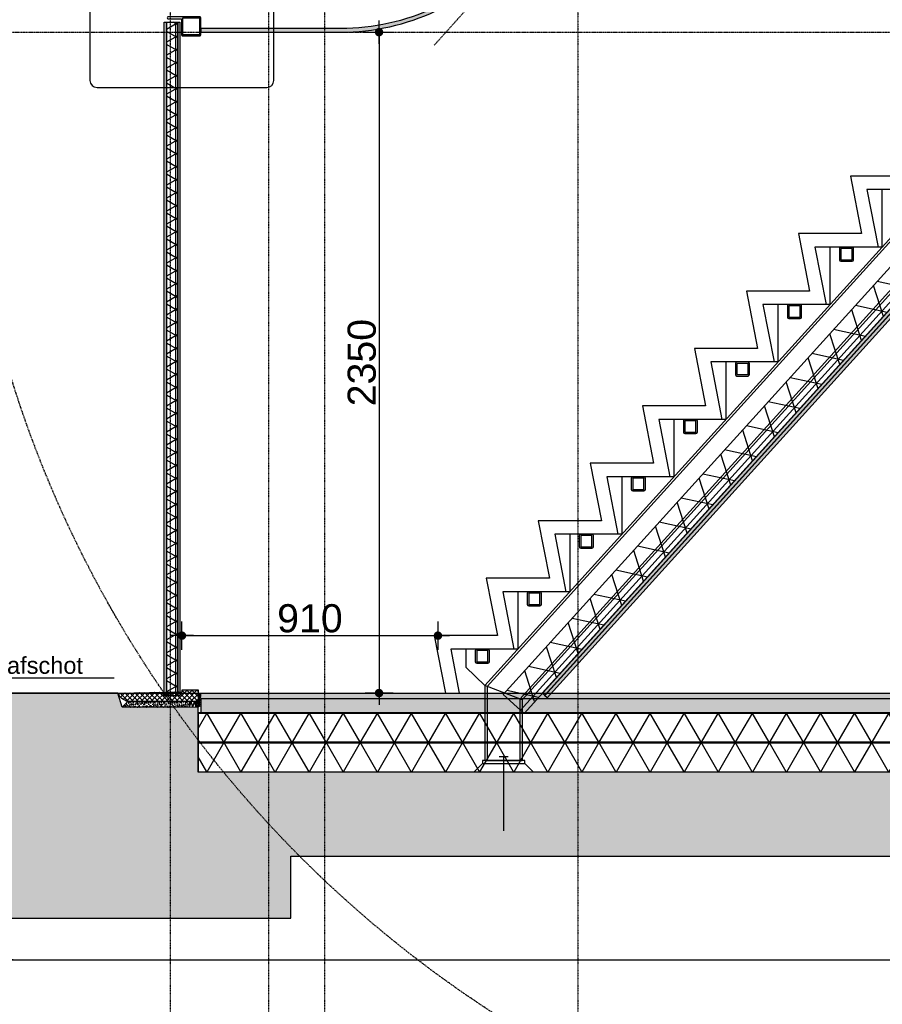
# Model space of a CAD drawing. Header units: metres. Extents: x 135527 to 1530300, y -118103 to -69281.
# Tile 32 of 88: x 141982 to 145050, y -95442 to -91941. Entities that reach past the tile are written whole.
import ezdxf
from ezdxf.enums import TextEntityAlignment as Align

# ---------------------------------------------------------------- set-up
doc = ezdxf.new("R2010")
doc.units = ezdxf.units.M
doc.header["$LTSCALE"] = 0.1
doc.header["$PDMODE"] = 35
for name, pattern in [('DASHDOT', [1, 0.5, -0.25, 0, -0.25]), ('DASHDOT2', [12.7, 6.35, -3.175, 0, -3.175]), ('HIDDEN', [0.375, 0.25, -0.125]), ('HIDDEN2', [4.762499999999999, 3.175, -1.5875])]:
    doc.linetypes.add(name, pattern=pattern)
doc.layers.get('DEFPOINTS').update_dxf_attribs({"color": 6})
for name, color, linetype in [('03l', 7, 'Continuous'), ('08', 7, 'Continuous'), ('30', 3, 'Continuous'), ('32', 4, 'Continuous'), ('_01-STRAMIENEN', 8, 'DASHDOT2'), ('_02-SECTION', 2, 'Continuous'), ('_02-section-thick', 3, 'Continuous'), ('_02Constructie', 2, 'Continuous'), ('_03-PROJECTION', 1, 'Continuous'), ('_04-HIDDEN', 7, 'HIDDEN2'), ('_04-plafond', 252, 'HIDDEN2'), ('_05text100', 8, 'Continuous'), ('_05text50', 8, 'Continuous'), ('_06-DIMENSIONS', 7, 'Continuous'), ('_09-HATCH', 7, 'Continuous'), ('_09hatchDetail', 7, 'Continuous'), ('_11-BLOCKS', 7, 'Continuous')]:
    doc.layers.add(name, color=color, linetype=linetype)
doc.styles.add('NIOstandard', font='arial.ttf')
doc.dimstyles.new('NIO-50-KLEIN', dxfattribs={"dimtxt": 100, "dimasz": 10, "dimexe": 2, "dimexo": 5, "dimgap": 10, "dimtad": 1, "dimdec": 0, "dimzin": 0, "dimdsep": 46, "dimtxsty": 'NIOstandard', "dimblk1": 'MAATSTR', "dimblk2": 'MAATSTR', "dimsah": 1, "dimcen": 0, "dimdle": 1.5, "dimse1": 1, "dimse2": 1, "dimclrd": 7, "dimclre": 256, "dimclrt": 256, "dimazin": 0, "dimtfac": 1, "dimtdec": 0, "dimtofl": 0, "dimtmove": 1, "dimatfit": 2, "dimldrblk": 'MAATSTR', "dimfxl": 1, "dimtvp": 1, "dimtolj": 1, "dimtzin": 0, "dimarcsym": 0})

# ---------------------------------------------------------------- blocks, each defined once
blk = doc.blocks.new('*U225')
at = {"layer": '_01-STRAMIENEN', "linetype": 'DASHDOT', "ltscale": 40}
for points in [[(-3399.999906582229, 7203.805705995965), (-3400.000030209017, -1743.344087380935)], [(-3050, 7203.805705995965), (-3050.000120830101, -1743.34408738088)], [(-2850, 7203.805705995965), (-2850.000120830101, -1743.34408738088)], [(-1950, 7203.805705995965), (-1950, -1743.344087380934)]]:
    blk.add_lwpolyline(points, dxfattribs=at)
at = {"layer": '_04-HIDDEN', "color": 252, "ltscale": 10}
blk.add_circle((9.912147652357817e-05, 2716.34662402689), 4150, dxfattribs=at)
at = {"layer": 'DEFPOINTS'}
blk.add_line((-4972.637230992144, 366.3466240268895), (4972.637230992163, 366.3466240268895), dxfattribs=at)
blk = doc.blocks.new('*U21')
at = {"layer": '_09-HATCH', "ltscale": 10}
h = blk.add_hatch(dxfattribs=at)
h.set_pattern_fill('NET3', color=256, scale=31.49999999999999, style=0)
h.set_pattern_definition([(0, (-10973.15982827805, 0), (0, 100.0124999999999), []), (59.99999999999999, (-10973.15982827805, 0), (-86.61336569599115, 50.00624999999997), []), (120, (-10973.15982827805, 0), (-86.61336569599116, -50.00624999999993), [])])
h.paths.add_polyline_path([(-3268.67764712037, 0), (-14.8941155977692, 0), (-14.8941155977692, 100), (-3268.67764712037, 100)])
at = {"layer": '_02-SECTION', "color": 1}
blk.add_lwpolyline([(-3268.67764712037, 0), (-14.8941155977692, 0), (-14.8941155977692, 100), (-3268.67764712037, 100)], close=True, dxfattribs=at)
blk = doc.blocks.new('*U190')
at = {"layer": '_09-HATCH'}
blk.add_hatch(color=253, dxfattribs=at).paths.add_polyline_path([(0, 0), (3208.522129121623, 0), (3208.522129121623, 12.5), (0, 12.5)])
at = {"layer": '_02-SECTION', "color": 1}
blk.add_lwpolyline([(0, 0), (3208.522129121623, 0), (3208.522129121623, 12.5), (0, 12.5)], close=True, dxfattribs=at)
blk = doc.blocks.new('*U397')
at = {"layer": '_01-STRAMIENEN', "color": 253, "linetype": 'HIDDEN', "ltscale": 40}
for points in [[(-9973.606915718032, 2350), (1244.49792445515, 2350)], [(-9973.606915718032, 0), (1244.49792445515, 0)]]:
    blk.add_lwpolyline(points, dxfattribs=at)
blk = doc.blocks.new('*U265')
at = {"layer": '_09-HATCH', "ltscale": 10}
h = blk.add_hatch(dxfattribs=at)
h.set_pattern_fill('NET3', color=256, scale=33.07500000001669, style=0)
h.set_pattern_definition([(0, (7141.353587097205, 0), (0, 105.0131250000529), []), (59.99999999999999, (7141.353587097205, 0), (-90.94403398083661, 52.50656250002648), []), (120, (7141.353587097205, 0), (-90.94403398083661, -52.50656250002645), [])])
h.paths.add_polyline_path([(0, 0), (6599.999986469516, 0), (6599.999986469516, 105.000000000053), (0, 105.000000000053)])
at = {"layer": '_02-SECTION', "color": 1}
blk.add_lwpolyline([(0, 0), (6599.999986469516, 0), (6599.999986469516, 105.000000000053), (0, 105.000000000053)], close=True, dxfattribs=at)
blk = doc.blocks.new('K50x50x5.0a', base_point=(25, 25))
at = {"layer": '30'}
blk.add_lwpolyline([(5.000005, 0), (44.999995, 0, 0.4142135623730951), (50, 5.000005), (50, 44.999995, 0.4142135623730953), (44.999995, 50), (5.000005, 50, 0.4142135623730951), (0, 44.999995), (0, 5.000005, 0.4142135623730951), (5.000005, 0, 0.4142135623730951)], format="xyb", dxfattribs=at)
blk.add_lwpolyline([(5.000005, 5), (44.999995, 4.999999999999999), (45, 44.999995), (5.000005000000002, 45), (4.999999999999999, 5.000005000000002)], dxfattribs=at)
blk = doc.blocks.new('aab_trap')
at = {"layer": '03l'}
for p, q in [((-6601.236563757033, 218002.6040422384), (-6631.236563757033, 218032.6040422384)), ((-6601.236563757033, 217852.6040422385), (-6631.236563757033, 217822.6040422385))]:
    blk.add_line(p, q, dxfattribs=at)
at = {"layer": '08'}
for points in [[(-3696.236563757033, 215729.200770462), (-3696.236563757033, 215954.200770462), (-3900.467332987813, 215914.200770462), (-3900.467332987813, 216139.200770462), (-4104.698102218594, 216099.200770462), (-4104.698102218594, 216324.200770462), (-4308.928871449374, 216284.200770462), (-4308.928871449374, 216509.200770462), (-4513.159640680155, 216469.200770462), (-4513.159640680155, 216694.200770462), (-4717.390409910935, 216654.200770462), (-4717.390409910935, 216879.200770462), (-4921.621179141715, 216839.200770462), (-4921.621179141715, 217064.200770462), (-5125.851948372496, 217024.200770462), (-5125.851948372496, 217249.200770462), (-5330.082717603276, 217209.200770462), (-5330.082717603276, 217434.200770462), (-5534.313486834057, 217394.200770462), (-5534.313486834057, 217619.200770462), (-5738.544256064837, 217579.200770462), (-5738.544256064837, 217804.200770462), (-5942.775025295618, 217764.200770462), (-5942.775025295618, 217989.200770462), (-6147.005794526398, 217949.200770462), (-6147.005794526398, 218174.200770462), (-6351.236563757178, 218134.200770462)], [(-3744.236563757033, 215729.200770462), (-3744.236563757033, 215895.8876660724), (-3948.467332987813, 215855.8876660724), (-3948.467332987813, 216080.8876660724), (-4152.698102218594, 216040.8876660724), (-4152.698102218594, 216265.8876660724), (-4356.928871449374, 216225.8876660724), (-4356.928871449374, 216450.8876660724), (-4561.159640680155, 216410.8876660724), (-4561.159640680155, 216635.8876660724), (-4765.390409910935, 216595.8876660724), (-4765.390409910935, 216820.8876660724), (-4969.621179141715, 216780.8876660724), (-4969.621179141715, 217005.8876660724), (-5173.851948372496, 216965.8876660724), (-5173.851948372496, 217190.8876660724), (-5378.082717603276, 217150.8876660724), (-5378.082717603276, 217375.8876660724), (-5582.313486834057, 217335.8876660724), (-5582.313486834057, 217560.8876660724), (-5786.544256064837, 217520.8876660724), (-5786.544256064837, 217745.8876660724), (-5990.775025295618, 217705.8876660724), (-5990.775025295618, 217930.8876660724), (-6195.005794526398, 217890.8876660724), (-6195.005794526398, 218115.8876660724), (-6351.236563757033, 218085.2887960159)]]:
    blk.add_lwpolyline(points, dxfattribs=at)
at = {"layer": '30'}
for p, q in [((-6324.391665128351, 217994.1040422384), (-6591.236563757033, 217994.1040422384)), ((-6591.236563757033, 217994.1040422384), (-6591.236563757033, 217861.1040422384)), ((-6327.669111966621, 217985.6040422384), (-6591.236563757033, 217985.6040422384)), ((-6375.674068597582, 217861.1040422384), (-6324.391665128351, 217994.1040422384)), ((-3976.23656375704, 215855.5869882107), (-6327.669111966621, 217985.6040422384)), ((-3976.23656375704, 215867.0558242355), (-6324.391665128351, 217994.1040422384)), ((-6372.396621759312, 217869.6040422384), (-6591.236563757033, 217869.6040422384)), ((-3976.23656375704, 215699.071108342), (-6372.396621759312, 217869.6040422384)), ((-6375.674068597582, 217861.1040422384), (-6591.236563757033, 217861.1040422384)), ((-3976.23656375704, 215687.6022723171), (-6375.674068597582, 217861.1040422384)), ((-3966.236563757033, 215647.700770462), (-3966.236563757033, 215780.7007704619)), ((-3966.236563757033, 215656.200770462), (-3966.236563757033, 215772.2007704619))]:
    blk.add_line(p, q, dxfattribs=at)
for points in [[(-6195.005794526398, 217876.9013986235), (-6195.005794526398, 218061.9013986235), (-6259.698729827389, 218061.9013986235), (-6324.391665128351, 217994.1040422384)], [(-5990.775025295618, 217691.9013986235), (-5990.775025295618, 217876.9013986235), (-6195.005794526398, 217876.9013986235)], [(-5786.544256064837, 217506.9013986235), (-5786.544256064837, 217691.9013986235), (-5990.775025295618, 217691.9013986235)], [(-5582.313486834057, 217321.9013986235), (-5582.313486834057, 217506.9013986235), (-5786.544256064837, 217506.9013986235)], [(-5378.082717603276, 217136.9013986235), (-5378.082717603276, 217321.9013986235), (-5582.313486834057, 217321.9013986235)], [(-5173.851948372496, 216951.9013986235), (-5173.851948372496, 217136.9013986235), (-5378.082717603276, 217136.9013986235)], [(-4969.621179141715, 216766.9013986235), (-4969.621179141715, 216951.9013986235), (-5173.851948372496, 216951.9013986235)], [(-4765.390409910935, 216581.9013986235), (-4765.390409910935, 216766.9013986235), (-4969.621179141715, 216766.9013986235)], [(-4561.159640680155, 216396.9013986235), (-4561.159640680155, 216581.9013986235), (-4765.390409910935, 216581.9013986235)], [(-4356.928871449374, 216211.9013986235), (-4356.928871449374, 216396.9013986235), (-4561.159640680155, 216396.9013986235)], [(-4152.698102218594, 216026.9013986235), (-4152.698102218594, 216211.9013986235), (-4356.928871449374, 216211.9013986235)], [(-3987.84238964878, 215877.5688228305), (-3948.467332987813, 215877.5688228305), (-3948.467332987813, 216026.9013986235), (-4152.698102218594, 216026.9013986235)]]:
    blk.add_lwpolyline(points, dxfattribs=at)
for points in [[(-6601.236563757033, 217852.6040422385), (-6591.236563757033, 217852.6040422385), (-6591.236563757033, 218002.6040422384), (-6601.236563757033, 218002.6040422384)], [(-3956.236563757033, 215621.200770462), (-3956.236563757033, 215867.5688228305), (-3976.236563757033, 215867.5688228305), (-3976.236563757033, 215621.200770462)]]:
    blk.add_lwpolyline(points, close=True, dxfattribs=at)
at = {"layer": '32'}
for p, q in [((-6578.236564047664, 217911.6040422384), (-6578.236564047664, 217943.6040422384)), ((-6578.236564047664, 217927.6040422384), (-6841.236642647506, 217927.6040422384))]:
    blk.add_line(p, q, dxfattribs=at)
for p in [(-6220.005794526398, 218003.3876660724), (-6015.775025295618, 217818.3876660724), (-5811.544256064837, 217633.3876660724), (-5607.313486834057, 217448.3876660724), (-5403.082717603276, 217263.3876660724), (-5198.851948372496, 217078.3876660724), (-4994.621179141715, 216893.3876660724), (-4790.390409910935, 216708.3876660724), (-4586.159640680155, 216523.3876660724), (-4381.928871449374, 216338.3876660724), (-4177.698102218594, 216153.3876660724), (-3973.467332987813, 215968.3876660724)]:
    blk.add_blockref('K50x50x5.0a', p)
blk = doc.blocks.new('MAATSTR')
at = {"linetype": 'Continuous'}
for p, q in [((0, 4.999999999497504), (0, -4.999999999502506)), ((-4.166666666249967, 0), (4.166666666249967, 0))]:
    blk.add_line(p, q, dxfattribs=at)
at = {"linetype": 'Continuous', "const_width": 1.5}
blk.add_lwpolyline([(-0.75, 0, 1), (0.75, 0, 1)], format="xyb", close=True, dxfattribs=at)
blk = doc.blocks.new('*D59')
at = {"layer": '_06-DIMENSIONS', "color": 7, "lineweight": -2, "transparency": 16777216}
blk.add_line((142568.9811052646, -94130.97492136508), (143459.4796400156, -94130.97492136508), dxfattribs=at)
at = {"layer": 'DEFPOINTS', "color": 0, "transparency": 16777216}
for p in [(143469.4796400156, -94130.97492136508), (143469.4796400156, -94130.97492136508), (142558.9811052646, -94335.20569059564)]:
    blk.add_point(p, dxfattribs=at)
at = {"layer": '_06-DIMENSIONS', "color": 7, "lineweight": -2, "transparency": 16777216, "xscale": 10, "yscale": 10, "zscale": 10, "rotation": 180}
blk.add_blockref('MAATSTR', (142558.9811052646, -94130.97492136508), dxfattribs=at)
at = {"layer": '_06-DIMENSIONS', "color": 7, "lineweight": -2, "transparency": 16777216, "xscale": 10, "yscale": 10, "zscale": 10}
blk.add_blockref('MAATSTR', (143469.4796400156, -94130.97492136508), dxfattribs=at)
at = {"layer": '_06-DIMENSIONS', "transparency": 16777216, "insert": (143014.2303726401, -94069.91762259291), "char_height": 100, "attachment_point": 5, "style": 'NIOstandard'}
blk.add_mtext('\\A1;910', dxfattribs=at)
blk = doc.blocks.new('*D60')
at = {"layer": '_06-DIMENSIONS', "color": 7, "lineweight": -2, "transparency": 16777216}
blk.add_line((143260.1007936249, -91995.20569059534), (143260.1007936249, -94325.20569059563), dxfattribs=at)
at = {"layer": 'DEFPOINTS', "color": 0, "transparency": 16777216}
for p in [(146070.1883842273, -91985.20569059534), (143260.1007936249, -94335.20569059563), (146070.1883842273, -94335.20569059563, 0.0002358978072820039)]:
    blk.add_point(p, dxfattribs=at)
at = {"layer": '_06-DIMENSIONS', "color": 7, "lineweight": -2, "transparency": 16777216, "xscale": 10, "yscale": 10, "zscale": 10}
for p, rotation in [((143260.1007936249, -91985.20569059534), 90), ((143260.1007936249, -94335.20569059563), 270)]:
    blk.add_blockref('MAATSTR', p, dxfattribs=dict(at, rotation=rotation))
at = {"layer": '_06-DIMENSIONS', "transparency": 16777216, "insert": (143199.0093884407, -93160.20569059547), "char_height": 100, "attachment_point": 5, "rotation": 90, "style": 'NIOstandard'}
blk.add_mtext('\\A1;2350', dxfattribs=at)
blk = doc.blocks.new('*U61')
at = {"layer": '_09-HATCH', "ltscale": 10}
h = blk.add_hatch(dxfattribs=at)
h.set_pattern_fill('NET3', color=256, scale=12.6, style=0)
h.set_pattern_definition([(0, (5781.167472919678, 0), (0, 40.00499999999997), []), (59.99999999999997, (5781.167472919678, 0), (-34.64534627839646, 20.00249999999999), []), (120, (5781.167472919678, 0), (-34.64534627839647, -20.00249999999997), [])])
h.paths.add_polyline_path([(-611.2255579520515, 0), (1784.61951507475, 0), (1784.61951507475, 40), (-611.2255579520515, 40)])
at = {"layer": '_02-SECTION', "color": 1}
blk.add_lwpolyline([(-611.2255579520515, 0), (1784.61951507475, 0), (1784.61951507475, 40), (-611.2255579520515, 40)], close=True, dxfattribs=at)
blk = doc.blocks.new('*U172')
at = {"layer": '_05text50', "color": 4}
blk.add_lwpolyline([(25, -589.919224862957), (628.8237434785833, -589.919224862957, 0.414213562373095), (653.8237434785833, -564.919224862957), (653.8237434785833, -25, 0.414213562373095), (628.8237434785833, 3.552713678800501e-15), (25, 3.552713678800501e-15, 0.414213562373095), (-3.552713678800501e-15, -25), (-3.552713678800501e-15, -564.919224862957, 0.414213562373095)], format="xyb", close=True, dxfattribs=at)
at = {"layer": '_05text50', "style": 'NIOstandard'}
blk.add_attdef('DET', text='', height=100, dxfattribs=at).set_placement((-24.57488740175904, -3.286093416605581), align=Align.BOTTOM_CENTER)
blk = doc.blocks.new('*D181')
at = {"layer": '_06-DIMENSIONS', "color": 7, "lineweight": -2, "transparency": 16777216}
blk.add_line((141926.5316713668, -95284.12276819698), (149906.5316713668, -95284.12276819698), dxfattribs=at)
at = {"layer": 'DEFPOINTS', "color": 0, "transparency": 16777216}
for p in [(141916.5316713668, -95135.12106229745), (149916.5316713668, -95135.12106229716), (149916.5316713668, -95284.12276819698)]:
    blk.add_point(p, dxfattribs=at)
at = {"layer": '_06-DIMENSIONS', "color": 7, "lineweight": -2, "transparency": 16777216, "xscale": 10, "yscale": 10, "zscale": 10, "rotation": 180}
blk.add_blockref('MAATSTR', (141916.5316713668, -95284.12276819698), dxfattribs=at)
at = {"layer": '_06-DIMENSIONS', "color": 7, "lineweight": -2, "transparency": 16777216, "xscale": 10, "yscale": 10, "zscale": 10}
blk.add_blockref('MAATSTR', (149916.5316713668, -95284.12276819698), dxfattribs=at)
at = {"layer": '_06-DIMENSIONS', "transparency": 16777216, "insert": (145916.5316713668, -95223.06546942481), "char_height": 100, "attachment_point": 5, "style": 'NIOstandard'}
blk.add_mtext('\\A1;8000', dxfattribs=at)
blk = doc.blocks.new('*U87')
at = {"layer": '_05text100', "color": 7}
blk.add_lwpolyline([(-435.7902426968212, -1.455191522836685e-11), (-2470.444138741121, 0), (-2131.336259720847, 104.8617056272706), (-2131.336259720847, -7.275957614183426e-12)], dxfattribs=at)
at = {"layer": '_05text100', "color": 7, "insert": (-1256.107149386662, 250.0962864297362), "char_height": 200, "width": 1630.375003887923, "attachment_point": 2, "style": 'NIOstandard'}
blk.add_mtext('{\\fArial|b0|i0|c238|p34;afschot }', dxfattribs=at)

msp = doc.modelspace()

# ---------------------------------------------------------------- hatches: boundary and pattern name
h = msp.add_hatch()
h.set_pattern_fill('NET', color=1, scale=100, angle=86.88085636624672, style=0)
h.set_pattern_definition([(44.9999999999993, (200020.501295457, -510449.0291053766), (-8.838834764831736, 8.838834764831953), []), (134.9999999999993, (200020.501295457, -510449.0291053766), (-8.838834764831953, -8.838834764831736), [])])
edge = h.paths.add_edge_path()
edge.add_line((142330.8934735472, -94335.20569059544), (142559.9811052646, -94330.5584871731))
edge.add_line((142559.9811052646, -94330.5584871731), (142559.9811052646, -94324.09822254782))
edge.add_line((142559.9811052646, -94324.09822254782), (142616.5316592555, -94324.09822254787))
edge.add_line((142616.5316592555, -94324.09822254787), (142616.5316592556, -94365.55848717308))
edge.add_line((142616.5316592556, -94365.55848717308), (142376.8715922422, -94365.55848719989))
edge.add_arc((142376.7289432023, -94315.77457056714), 49.78412100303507, 202.9736395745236, 270.16417281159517, ccw=False)
at = {"linetype": 'Continuous'}
h = msp.add_hatch(dxfattribs=at)
h.set_pattern_fill('ANSI37', color=256, scale=10, angle=-48.11914363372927, style=0)
h.set_pattern_definition([(315.0000000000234, (201423.3345996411, -510488.6763087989), (0.8838834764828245, 0.8838834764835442), []), (45.00000000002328, (201423.3345996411, -510488.6763087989), (-0.8838834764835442, 0.8838834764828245), [])])
h.paths.add_polyline_path([(142626.5316592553, -94335.20569059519), (142625.1549415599, -94336.43879035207), (142617.9310025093, -94336.43879035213), (142616.5316592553, -94335.20569059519), (142616.5316592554, -94346.19328181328), (142626.5316592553, -94346.19328181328)])
h = msp.add_hatch(dxfattribs=at)
h.set_pattern_fill('AR-SAND', color=3, scale=5, angle=41.88085636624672, style=0)
h.set_pattern_definition([(37.49999999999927, (201506.6475625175, -510449.0291053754), (-0.3149667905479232, 9.634118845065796), [0, -7.599999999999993, 0, -8.499999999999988, 0, -8.124999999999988]), (7.499999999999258, (201506.6475625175, -510449.0291053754), (8.848883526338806, 14.11073032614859), [0, -4.099999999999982, 0, -6.849999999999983, 0, -2.624999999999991]), (327.4999999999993, (201500.4975625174, -510449.0291053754), (15.57070930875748, 0.02829526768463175), [0, -2.499999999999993, 0, -8.999999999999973, 0, -11.74999999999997]), (317.4999999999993, (201500.4975625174, -510449.0291053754), (15.03063302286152, 4.388377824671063), [0, -1.25, 0, -5.899999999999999, 0, -6.75])])
h.paths.add_polyline_path([(142346.005495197, -94385.55848720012), (142366.0054951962, -94365.55848719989), (142586.0054951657, -94365.55848717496), (142586.0054951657, -94385.55848717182)])
at = {"layer": '_02Constructie'}
h = msp.add_hatch(color=253, dxfattribs=at)
h.dxf.hatch_style = 1
h.paths.add_polyline_path([(141916.5316713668, -94335.20569059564), (141916.5316713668, -94675.20569058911), (141916.5316713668, -95135.12106229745), (142946.0054951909, -95135.12106229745), (142946.0054951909, -94915.03651259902), (148887.0580457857, -94915.20569059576), (148887.0580457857, -95135.20565129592), (149916.5316713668, -95135.20572989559), (149916.5316713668, -94335.20576919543), (149216.5316457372, -94335.20569059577), (149216.5316457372, -94615.20569059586), (142616.5316592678, -94616.3904638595), (142616.5316592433, -94386.91243846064), (142346.005495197, -94385.55848720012), (142330.8934735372, -94335.20569059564)])
at = {"layer": '_09-HATCH'}
h = msp.add_hatch(color=253, dxfattribs=at)
edge = h.paths.add_edge_path()
edge.add_line((145904.0316713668, -87945.22502851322), (145904.0316713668, -88216.34711009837))
edge.add_arc((144916.5316713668, -88216.34711009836), 987.5, 325.5023222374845, 359.99999999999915, ccw=False)
edge.add_line((145730.3789518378, -88775.6402837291), (143727.9055618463, -91689.51014572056))
edge.add_arc((143123.0640027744, -91185.20573525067), 787.4999999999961, 270, 320.17935017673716, ccw=False)
edge.add_line((143123.0640027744, -91972.70573525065), (142625.6767183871, -91972.70573558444))
edge.add_line((142625.6767183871, -91972.70573558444), (142625.6767183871, -91985.20573558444))
edge.add_line((142625.6767183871, -91985.20573558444), (143123.0640027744, -91985.20573525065))
edge.add_arc((143123.0640027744, -91185.20573525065), 800, 270, 320.221129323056)
edge.add_line((143737.8796256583, -91697.0668002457), (145740.6808161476, -88782.7199441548))
edge.add_arc((144916.5316713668, -88216.34711009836), 999.9999999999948, 325.5023222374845, 359.9999999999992)
edge.add_line((145916.5316713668, -88216.34711009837), (145916.5316713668, -87945.20569059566))
edge.add_line((145916.5316713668, -87945.20569059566), (145904.0316713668, -87945.22502851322))
at = {"layer": '_09hatchDetail'}
for color, points in [(252, [(142626.5316592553, -94335.20569059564), (149216.5316457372, -94335.20569059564), (149216.5316457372, -94355.20569059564), (142626.5316592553, -94355.20569059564)]), (253, [(149216.5316457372, -94355.20569186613), (142626.6040713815, -94355.20569059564), (142626.6040713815, -94405.20569059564), (149216.5316457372, -94405.20569186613)])]:
    msp.add_hatch(color=color, dxfattribs=at).paths.add_polyline_path(points)

# ---------------------------------------------------------------- linework, layer by layer
at = {"color": 3, "flags": 128}
msp.add_lwpolyline([(142330.8934735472, -94335.20569059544), (142559.9811052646, -94330.5584871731), (142559.9811052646, -94324.09822254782), (142616.5316592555, -94324.09822254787), (142616.5316592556, -94365.55848717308), (142376.8715922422, -94365.55848719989, -0.3018727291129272), (142330.8934735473, -94335.20569059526), (142330.8934735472, -94335.20569059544)], format="xyb", dxfattribs=at)
at = {"linetype": 'Continuous', "flags": 128}
for points in [[(142616.5316592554, -94326.54607838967), (142616.5316592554, -94385.55848717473)], [(142626.5316592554, -94340.97983511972), (142616.5316592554, -94338.09308377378)], [(142626.5316592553, -94340.97983511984), (142616.5316592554, -94343.8665864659)], [(142626.5316592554, -94346.75333781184), (142616.5316592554, -94343.8665864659)], [(142626.5316592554, -94346.75333781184), (142616.5316592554, -94349.6400891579)], [(142626.5316592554, -94352.5268405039), (142616.5316592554, -94349.64008915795)], [(142586.0054951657, -94385.55848717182), (142591.9730466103, -94365.55848717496)], [(142597.9405980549, -94385.55848717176), (142591.9730466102, -94365.5584871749)], [(142597.9405980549, -94385.5584871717), (142603.9081494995, -94365.55848717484)], [(142609.8757009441, -94385.55848717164), (142603.9081494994, -94365.55848717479)], [(142614.2720708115, -94385.55848717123), (142608.3045193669, -94365.55848717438)], [(142609.8757009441, -94385.55848717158), (142615.8432523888, -94365.55848717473)], [(142614.2720708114, -94385.55848717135), (142616.5316592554, -94377.9855706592)], [(142626.5316592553, -94352.52684050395), (142616.5316592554, -94355.41359185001)], [(142626.5316592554, -94358.30034319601), (142616.5316592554, -94355.41359185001)], [(142626.5316592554, -94358.30034319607), (142616.5316592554, -94361.18709454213)], [(142626.5316592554, -94364.07384588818), (142616.5316592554, -94361.18709454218)], [(142626.5316592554, -94364.07384588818), (142616.5316592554, -94366.96059723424)], [(142626.5316592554, -94369.8473485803), (142616.5316592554, -94366.9605972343)], [(142626.5316592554, -94369.84734858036), (142616.5316592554, -94372.73409992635)], [(142626.5316592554, -94375.62085127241), (142616.5316592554, -94372.73409992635)], [(142626.5316592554, -94375.62085127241), (142616.5316592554, -94378.50760261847)], [(142626.5316592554, -94381.39435396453), (142616.5316592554, -94378.50760261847)], [(142626.5316592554, -94381.39435396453), (142616.5316592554, -94384.28110531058)], [(142618.7441495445, -94385.55848717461), (142616.5316592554, -94384.28110531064)]]:
    msp.add_lwpolyline(points, dxfattribs=at)
msp.add_lwpolyline([(142626.5316592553, -94335.20569059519), (142625.1549415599, -94336.43879035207), (142617.9310025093, -94336.43879035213), (142616.5316592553, -94335.20569059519), (142616.5316592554, -94346.19328181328), (142626.5316592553, -94346.19328181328)], close=True, dxfattribs=at)
at = {"color": 1, "linetype": 'Continuous', "flags": 128}
msp.add_lwpolyline([(142346.005495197, -94385.55848720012), (142366.0054951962, -94365.55848719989), (142586.0054951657, -94365.55848717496), (142586.0054951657, -94385.55848717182)], close=True, dxfattribs=at)
at = {"layer": '_02-SECTION'}
msp.add_lwpolyline([(149216.5316457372, -94355.20569186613), (142626.4467942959, -94355.20569059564), (142626.4467942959, -94405.20569059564), (149216.5316457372, -94405.20569186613)], close=True, dxfattribs=at)
at = {"layer": '_02-section-thick', "linetype": 'Continuous', "flags": 128}
msp.add_lwpolyline([(142510.6767178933, -91938.20569028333), (142557.6767179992, -91938.20569036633), (142557.6767177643, -91994.2056904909, 0.4142135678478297), (142561.6767177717, -91998.20569045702), (142621.6767182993, -91998.20569077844, 0.4142135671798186), (142625.6767184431, -91994.20569061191), (142625.6767182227, -91934.20569073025, 0.4142135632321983), (142621.6767182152, -91930.20569076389), (142510.6767178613, -91930.20569014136, 1.000000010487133), (142510.6767178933, -91938.20569028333)], format="xyb", close=True, dxfattribs=at)
msp.add_lwpolyline([(142561.6767181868, -91934.24523976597), (142621.6767182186, -91934.2452398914), (142621.6767182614, -91994.2452399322), (142561.6767178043, -91994.245239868)], close=True, dxfattribs=at)
at = {"layer": '_02-section-thick'}
for points in [[(142504.0053844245, -94345.39057424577), (142496.0053852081, -94345.39057424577), (142496.0053852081, -91949.54550121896), (142504.0053844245, -91949.54550121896)], [(142552.0053836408, -94345.39057424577), (142544.0053844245, -94345.39057424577), (142544.0053844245, -91949.54550121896), (142552.0053836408, -91949.54550121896)]]:
    msp.add_lwpolyline(points, close=True, dxfattribs=at)
at = {"layer": '_02Constructie'}
msp.add_lwpolyline([(141916.5316713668, -94335.20569059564), (141916.5316713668, -94675.20569058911), (141916.5316713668, -95135.12106229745), (142946.0054951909, -95135.12106229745), (142946.0054951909, -94915.03651259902), (148887.0580457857, -94915.20569059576), (148887.0580457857, -95135.20565129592), (149916.5316713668, -95135.20572989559), (149916.5316713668, -94335.20576919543), (149216.5316457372, -94335.20569059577), (149216.5316457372, -94615.20569059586), (142616.5316592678, -94616.3904638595), (142616.5316592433, -94386.91243846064), (142346.005495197, -94385.55848720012), (142330.8934735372, -94335.20569059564)], close=True, dxfattribs=at)
at = {"layer": '_03-PROJECTION'}
msp.add_lwpolyline([(145904.0316713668, -87945.22502851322), (145904.0316713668, -88216.34711009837, -0.1516717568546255), (145730.3789518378, -88775.6402837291), (143727.9055618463, -91689.51014572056, -0.2225158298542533), (143123.0640027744, -91972.70573525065), (142625.6767183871, -91972.70573558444), (142625.6767183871, -91985.20573558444), (143123.0640027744, -91985.20573525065, 0.222707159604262), (143737.8796256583, -91697.0668002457), (145740.6808161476, -88782.7199441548, 0.1516717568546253), (145916.5316713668, -88216.34711009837), (145916.5316713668, -87945.20569059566)], format="xyb", close=True, dxfattribs=at)
at = {"layer": '_04-HIDDEN', "ltscale": 10}
msp.add_lwpolyline([(143456.5317704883, -92030.97492136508), (145676.5317704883, -89580.20569059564)], dxfattribs=at)

# ---------------------------------------------------------------- block references
at = {"extrusion": (0, 0, -1), "xscale": -1, "zscale": -1, "rotation": 270}
msp.add_blockref('aab_trap', (-361630.7325409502, -87983.96912683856), dxfattribs=at)
at = {"layer": '_02Constructie'}
for name, p in [('*U225', (145916.5316713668, -94701.5523146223)), ('*U397', (150436.5316713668, -94335.20569059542))]:
    msp.add_blockref(name, p, dxfattribs=at)
at = {"layer": '_04-plafond', "ltscale": 100, "xscale": -1}
for name, p, rotation in [('*U21', (143765.7569543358, -94418.46648339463), 47.82851911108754), ('*U61', (142544.0053844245, -92560.77105917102), 90)]:
    msp.add_blockref(name, p, dxfattribs=dict(at, rotation=rotation))
at = {"layer": '_05text100'}
msp.add_blockref('*U172', (142231.8421704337, -91591.74793130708), dxfattribs=at).add_auto_attribs({'DET': '5.07a'})
at = {"layer": '_11-BLOCKS', "xscale": -1, "rotation": 47.82851911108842}
for p in [(146003.421469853, -91965.63717058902), (146012.4102893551, -91973.77958524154)]:
    msp.add_blockref('*U190', p, dxfattribs=at)
at = {"layer": '_11-BLOCKS', "xscale": 0.3, "yscale": 0.3, "zscale": 0.3}
msp.add_blockref('*U87', (142448.692116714, -94281.84012057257), dxfattribs=at)
at = {"layer": '_11-BLOCKS'}
for p in [(142616.5316592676, -94510.20569059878), (142616.5316592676, -94615.20569059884)]:
    msp.add_blockref('*U265', p, dxfattribs=at)

# ---------------------------------------------------------------- dimensions: what is measured, and where the dimension line sits
at = {"layer": '_06-DIMENSIONS'}
dim = msp.add_linear_dim(base=(143260.1007936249, -94335.20569059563), p1=(146070.1883842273, -91985.20569059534), p2=(146070.1883842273, -94335.20569059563, 0.0002358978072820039), angle=90, dimstyle='NIO-50-KLEIN', dxfattribs=at)
dim.commit()
dim.dimension.update_dxf_attribs({"geometry": '*D60', "text_midpoint": (143199.0093884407, -93160.20569059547)})
for base, p1, p2, picture, middle in [((143469.4796400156, -94130.97492136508), (142558.9811052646, -94335.20569059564), (143469.4796400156, -94130.97492136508), '*D59', (143014.2303726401, -94069.91762259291)), ((149916.5316713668, -95284.12276819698), (141916.5316713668, -95135.12106229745), (149916.5316713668, -95135.12106229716), '*D181', (145916.5316713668, -95223.06546942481))]:
    dim = msp.add_linear_dim(base=base, p1=p1, p2=p2, dimstyle='NIO-50-KLEIN', dxfattribs=at)
    dim.commit()
    dim.dimension.update_dxf_attribs({"geometry": picture, "text_midpoint": middle})

doc.saveas('drawing.dxf')
